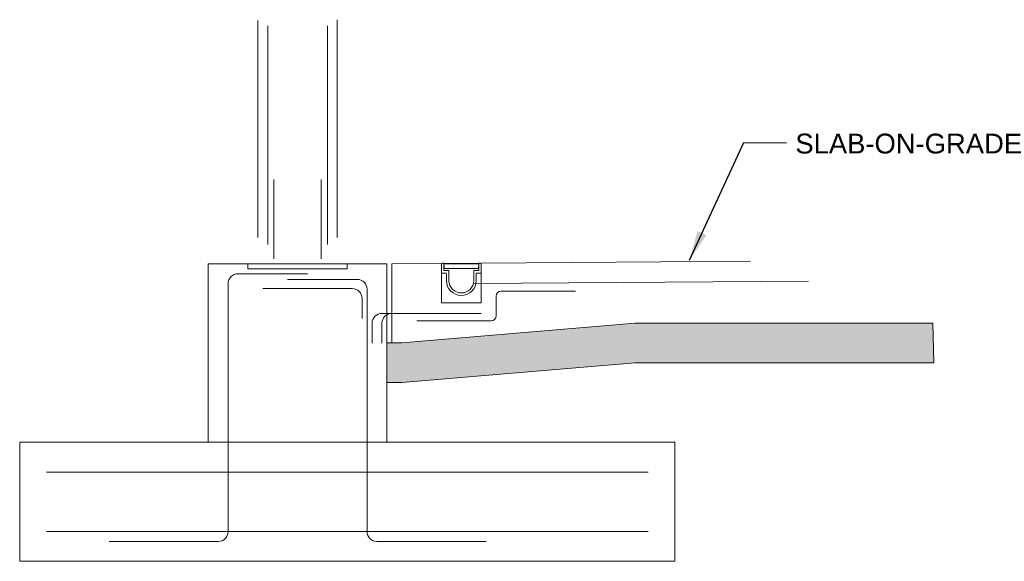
# Model space of a CAD drawing. Header units: inches. Extents: x 358.4 to 457.6, y 228.9 to 283.6.
import ezdxf

# ---------------------------------------------------------------- set-up
doc = ezdxf.new("R2010")
doc.units = ezdxf.units.IN
doc.header["$LTSCALE"] = 12
doc.header["$MEASUREMENT"] = 0
doc.layers.get('0').update_dxf_attribs({"color": 253})
doc.layers.add('G-ELECT-REF', color=253, linetype='Continuous', lineweight=9)
doc.layers.get('0').off()
doc.layers.get('0').freeze()
doc.styles.add("3 4 1'-0", font='arial.ttf', dxfattribs={"height": 2})
doc.dimstyles.new("3 4 1'-0", dxfattribs={"dimtxt": 2, "dimasz": 3, "dimexe": 1, "dimexo": 1, "dimgap": 1, "dimtad": 1, "dimdec": 0, "dimzin": 11, "dimdsep": 46, "dimlunit": 3, "dimtxsty": "3 4 1'-0", "dimblk": '_Oblique_0.3', "dimcen": 0.09, "dimadec": 4, "dimazin": 3, "dimtfac": 1, "dimtdec": 0, "dimtofl": 0, "dimtmove": 0, "dimatfit": 3, "dimfxl": 1, "dimfrac": 2, "dimtzin": 11, "dimarcsym": 0})

# ---------------------------------------------------------------- blocks, each defined once
blk = doc.blocks.new('_Oblique_0.3')
at = {"color": 0, "linetype": 'ByBlock', "lineweight": -2}
for p, q in [((0, 0), (-1, 0)), ((0.5, 0.167), (-0.5, -0.167))]:
    blk.add_line(p, q, dxfattribs=at)

msp = doc.modelspace()

# ---------------------------------------------------------------- hatches: boundary and pattern name
at = {"layer": 'G-ELECT-REF'}
h = msp.add_hatch(dxfattribs=at)
h.set_pattern_fill('GRAVEL', color=256, style=0, pattern_type=2)
h.set_pattern_definition([(200.55617, (502.6862, 233.87227), (-84.0002757, -32.0003155), [0.68352, -101.84494]), (4.7637, (511.7308, 233.5965), (-12.00004, 4e-07), [1.0032, -47.16334]), (4.7637, (507.7308, 233.5965), (-12.00004, 4e-07), [1.0032, -47.16334]), (4.7637, (503.7308, 233.5965), (-12.00004, 4e-07), [1.0032, -47.16334]), (332.35387, (502.8866, 234.0069), (-24.0000789, 12.000118), [0.94826, -93.87834]), (332.35387, (506.8866, 234.0069), (-24.0000789, 12.000118), [0.94826, -93.87834]), (332.35387, (510.8866, 234.0069), (-24.0000789, 12.000118), [0.94826, -93.87834]), (285.255, (502.6928, 234.5426), (-12.00004, 40.000393), [0.5824, -45.02504]), (285.255, (506.6928, 234.5426), (-12.00004, 40.0003935), [0.5824, -45.02504]), (285.255, (510.6928, 234.5426), (-12.00004, 40.0003935), [0.5824, -45.02504]), (213.6902, (503.2176, 234.962), (-12.00004, -4.00004), [0.59193, -13.83035]), (213.6902, (507.2177, 234.962), (-12.00004, -4.00004), [0.59196, -13.8303]), (213.6902, (503.251, 230.985), (-12.00004, -4.00004), [0.04047, -14.3818]), (213.6902, (511.2177, 234.962), (-12.00004, -4.00004), [0.592, -13.8303]), (213.6902, (507.251, 230.985), (-12.00004, -4.00004), [0.04043, -14.38185]), (213.6902, (511.251, 230.985), (-12.00004, -4.00004), [0.0404, -14.3819]), (180, (504.2773, 234.9113), (-12.00004, -4.00004), [1.04, -10.96004]), (181.7357, (508.2773, 234.9113), (-12.0000389, -9e-08), [1.04, -131.02103]), (180, (512.2773, 234.9113), (-12.00004, -4.00004), [1.04, -10.96004]), (131.987, (513.012, 234.1365), (-24.0000785, 28.0002757), [1.0763, -52.73858]), (131.987, (509.012, 234.1365), (-24.0000785, 28.000276), [1.0763, -52.73858]), (131.987, (505.012, 234.13655), (-24.0000785, 28.000276), [1.0763, -52.73858]), (59.0364, (512.6367, 233.6057), (-1e-07, -4.00004), [0.5557, -22.7683]), (59.0364, (508.6367, 233.6057), (-1e-07, -4.00004), [0.5557, -22.7683]), (59.0364, (504.6367, 233.6056), (-1e-07, -4.00004), [0.5557, -22.7683]), (90, (510.677, 231.351), (-12, -4), [0.24, -3.76004]), (90, (506.677, 231.351), (-12, -4), [0.24, -3.76004]), (90, (502.677, 231.351), (-12, -4), [0.24, -3.76004]), (118.6103, (510.8387, 231.0049), (-12.000039, 24.000236), [0.41182, -49.70845]), (118.6103, (506.8387, 231.0049), (-12.000039, 24.000236), [0.41182, -49.70845]), (118.6103, (502.8387, 231.0049), (-12.000039, 24.000236), [0.41182, -49.70845]), (186.91127, (503.87105, 231.09797), (-96.0003153, -12.0001185), [1.00718, -131.95943]), (186.91127, (507.87105, 231.09798), (-96.0003153, -12.0001185), [1.00718, -131.95943]), (186.91127, (511.87105, 231.09798), (-96.0003153, -12.0001185), [1.00718, -131.95943]), (236.3101, (504.2096, 231.606), (-12.00004, -20.000197), [0.5769, -42.69007]), (236.3101, (508.2096, 231.606), (-12.00004, -20.000197), [0.5769, -42.69007]), (236.3101, (512.2096, 231.606), (-12.000039, -20.000197), [0.5769, -42.69007]), (354.28937, (504.62484, 233.49324), (-84.0002761, 8.000078), [0.7642, -119.83471]), (354.28937, (508.62484, 233.49324), (-84.0002761, 8.000078), [0.7642, -119.83471]), (354.28937, (512.62484, 233.49324), (-84.0002761, 8.000078), [0.7642, -119.83471]), (14.0363, (511.8469, 233.329), (-36.000118, -8.0000784), [0.82462, -48.65283]), (14.0363, (507.8469, 233.329), (-36.000118, -8.0000784), [0.82462, -48.65283]), (14.0363, (503.8469, 233.329), (-36.000118, -8.000078), [0.82462, -48.65283]), (74.745, (511.7963, 233.0762), (-12.00004, -40.0003935), [0.20396, -45.40349]), (74.745, (507.7963, 233.0762), (-12.00004, -40.0003935), [0.20396, -45.4035]), (74.745, (503.7963, 233.0762), (-12.00004, -40.000393), [0.20396, -45.4035]), (110.5559, (509.5273, 233.1263), (-12.00004, 28.000275), [0.34176, -33.83456]), (110.5559, (505.5273, 233.1263), (-12.00004, 28.000275), [0.34176, -33.83456]), (110.5559, (501.5273, 233.1263), (-12.00004, 28.000275), [0.34176, -33.83456]), (163.1415, (511.3156, 233.66736), (-12.0000393, 4.0000392), [0.67052, -137.25752]), (163.1415, (507.3156, 233.66736), (-12.0000393, 4.0000392), [0.67052, -137.25752]), (163.1415, (503.3156, 233.66735), (-12.0000393, 4.0000392), [0.67052, -137.25752]), (113.1985, (511.5858, 233.1025), (-12.00004, 24.000236), [0.60926, -29.8541]), (113.1985, (507.5858, 233.1025), (-12.00004, 24.000236), [0.60926, -29.8541]), (113.1985, (503.5858, 233.1025), (-12.00004, 24.000236), [0.60926, -29.8541]), (246.8015, (502.0349, 233.6147), (-12.00004, -24.000236), [0.5727, -29.89065]), (246.8015, (506.0349, 233.6147), (-12.00004, -24.000236), [0.5727, -29.89065]), (246.8015, (510.0349, 233.6147), (-12.00004, -24.000236), [0.5727, -29.89065]), (200.55617, (506.6862, 233.87227), (-84.0002757, -32.0003155), [0.68352, -101.84494]), (200.55617, (510.6862, 233.87227), (-84.0002757, -32.0003155), [0.68352, -101.84494]), (196.50446, (503.37756, 232.53414), (-96.0003151, -28.0002765), [0.7088, -111.93265]), (196.50446, (507.37755, 232.53414), (-96.0003151, -28.0002765), [0.7088, -111.93265]), (196.50446, (511.37755, 232.53414), (-96.0003151, -28.0002765), [0.7088, -111.93265]), (246.8015, (503.6377, 233.1227), (-12.00004, -24.000236), [0.60926, -29.8541]), (246.8015, (507.6377, 233.1227), (-12.00004, -24.000236), [0.60926, -29.8541]), (246.8015, (511.6377, 233.1227), (-12.00004, -24.000236), [0.60926, -29.8541]), (110.5559, (510.0215, 232.5858), (-12.00004, 28.000275), [0.59464, -33.58168]), (110.5559, (506.0215, 232.5858), (-12.00004, 28.000275), [0.59464, -33.58168]), (110.5559, (502.0215, 232.5859), (-12.00004, 28.000275), [0.59464, -33.58168]), (163.49554, (510.673, 232.34207), (-96.0003151, 28.0002765), [0.7088, -111.93265]), (163.49554, (506.673, 232.34207), (-96.0003151, 28.0002765), [0.7088, -111.93265]), (163.49554, (502.673, 232.34208), (-96.0003151, 28.0002765), [0.7088, -111.93265]), (18.435, (511.5868, 232.3196), (-12.00004, 1e-08), [0.50596, -12.1432]), (18.435, (507.5868, 232.3196), (-12.00004, 1e-08), [0.50596, -12.1432]), (18.435, (503.5868, 232.3196), (-12.00004, 1e-08), [0.50596, -12.1432]), (149.0361, (512.19414, 231.9566), (-48.0001574, 28.000275), [0.69972, -69.27206]), (149.0361, (508.1941, 231.9566), (-48.0001574, 28.000275), [0.69972, -69.27206]), (149.0361, (504.1941, 231.9566), (-48.0001574, 28.000275), [0.69972, -69.27206]), (249.4441, (504.3763, 232.3499), (-12.00004, -28.000275), [0.4308, -33.7455]), (249.4441, (508.3763, 232.3499), (-12.00004, -28.000275), [0.4308, -33.7455]), (249.4441, (512.3763, 232.3499), (-12.00004, -28.000275), [0.4308, -33.7455]), (336.8013, (504.07746, 232.4749), (-48.0001568, 20.0001973), [0.30463, -91.08504]), (336.80127, (508.07746, 232.4749), (-48.0001568, 20.0001973), [0.30463, -91.08504]), (336.80127, (512.07747, 232.4749), (-48.0001568, 20.0001973), [0.30463, -91.08504]), (314.9998, (503.801, 231.9857), (-4e-07, -4.00004), [0.5657, -16.405]), (314.9998, (507.801, 231.9857), (-4e-07, -4.00004), [0.5657, -16.405]), (314.9998, (511.801, 231.9858), (-4e-07, -4.00004), [0.5657, -16.405]), (8.6157, (510.97156, 231.87994), (-24.0000791, -4.0000391), [0.80895, -132.69806]), (8.6157, (506.97155, 231.87994), (-24.0000791, -4.0000391), [0.80895, -132.69806]), (8.6157, (502.97155, 231.87994), (-24.0000791, -4.0000391), [0.80895, -132.69806]), (41.6337, (510.601, 231.5166), (-24.000079, -20.000197), [0.4252, -47.74147]), (41.6337, (506.601, 231.5166), (-24.000079, -20.000197), [0.4252, -47.74147]), (41.6337, (502.6009, 231.5166), (-24.000079, -20.000197), [0.4252, -47.74147]), (317.4894, (501.72634, 232.4651), (-36.0001184, 32.000315), [1.2458, -63.8699]), (317.4894, (505.7263, 232.4651), (-36.0001184, 32.000315), [1.2458, -63.8699]), (317.4894, (509.7263, 232.4651), (-36.0001184, 32.000315), [1.2458, -63.8699]), (4.7637, (512.7511, 232.3731), (-12.00004, 4e-07), [0.64423, -47.5223]), (4.7637, (508.7511, 232.3731), (-12.00004, 4e-07), [0.96333, -47.2032]), (4.7637, (504.7511, 232.3731), (-12.00004, 4e-07), [0.96333, -47.2032]), (4.7637, (501.3931, 232.4266), (-12.00004, 4e-07), [0.3191, -47.84745]), (59.0364, (512.2219, 231.6964), (-1e-07, -4.00004), [0.8438, -22.4802]), (59.0364, (508.2219, 231.6964), (-1e-07, -4.00004), [0.8438, -22.4802]), (59.0364, (504.2218, 231.6964), (-1e-07, -4.00004), [0.8438, -22.4802]), (108.4348, (512.6358, 234.6431), (3e-08, -4.000039), [0.33482, -37.61286]), (108.4348, (512.5337, 230.962), (3e-08, -4.000039), [0.71513, -37.23255]), (108.4348, (508.6358, 234.6431), (3e-08, -4.00004), [0.33483, -37.61285]), (108.4348, (508.5337, 230.962), (3e-08, -4.00004), [0.71512, -37.23256]), (108.4348, (504.6358, 234.643), (3e-08, -4.00004), [0.33484, -37.61284]), (108.4348, (504.5337, 230.962), (3e-08, -4.00004), [0.7151, -37.23258]), (142.1248, (513.3931, 234.0263), (-24.000079, 20.000197), [0.96596, -44.64132]), (142.1248, (509.5087, 233.9369), (-24.000079, 20.000197), [1.11212, -44.49516]), (142.1248, (505.5087, 233.9368), (-24.000079, 20.000197), [1.11212, -44.49516]), (142.1248, (501.5087, 233.9368), (-24.000079, 20.000197), [0.14614, -45.46114]), (182.7263, (502.3696, 234.02146), (-72.0002367, -4.0000392), [0.84095, -83.2545]), (182.7263, (506.3696, 234.02146), (-72.0002367, -4.0000392), [0.84095, -83.2545]), (182.72633, (510.3696, 234.02146), (-72.0002367, -4.0000392), [0.84095, -83.2545]), (246.8015, (502.7497, 234.8982), (-12.00004, -24.000236), [0.82462, -29.63874]), (246.8015, (506.7497, 234.8981), (-12.00004, -24.000236), [0.82462, -29.63874]), (246.8015, (510.7496, 234.8981), (-12.00004, -24.000236), [0.82462, -29.63874]), (270, (502.665, 231.66), (-12, -4), [0.6994, -3.30062]), (270, (502.699, 234.962), (-12, -4), [0.14154, -3.8585]), (270, (506.665, 231.66), (-12, -4), [0.6994, -3.30064]), (270, (506.699, 234.962), (-12, -4), [0.14155, -3.8585]), (270, (510.665, 231.66), (-12, -4), [0.6994, -3.30065]), (270, (510.699, 234.962), (-12, -4), [0.14156, -3.85848]), (48.013, (513.0932, 232.7522), (-24.0000785, -28.0002757), [0.4438, -53.37108]), (48.013, (509.0932, 232.7523), (-24.0000785, -28.000276), [0.65115, -53.16372]), (48.013, (505.0932, 232.7523), (-24.0000785, -28.000276), [0.65115, -53.16372]), (48.013, (501.3931, 233.0795), (-24.0000785, -28.000276), [0.2074, -53.60748]), (355.2363, (504.1678, 232.7151), (-12.00004, -4e-07), [0.92347, -47.24307]), (355.2363, (508.1678, 232.7151), (-12.00004, -4e-07), [0.92347, -47.24307]), (355.2363, (512.1678, 232.7151), (-12.00004, -4e-07), [0.92347, -47.24307]), (311.987, (503.812, 233.1366), (-24.0000785, 28.000276), [0.53814, -53.27672]), (311.987, (507.812, 233.13655), (-24.0000785, 28.000276), [0.53814, -53.27672]), (311.987, (511.812, 233.1365), (-24.0000785, 28.000276), [0.53814, -53.27672])])
h.paths.add_polyline_path([(395.368, 246.989), (396.868, 246.989), (420.368, 248.947), (450.493, 248.947), (450.368, 252.947), (420.368, 252.947), (396.868, 250.989), (395.368, 250.989)])

# ---------------------------------------------------------------- linework, layer by layer
for p, q in [((382.368, 261.604), (382.368, 283.47)), ((383.368, 260.884), (383.368, 282.935)), ((389.369, 260.884), (389.369, 282.935)), ((390.368, 261.604), (390.368, 283.565)), ((383.987, 259.455), (383.987, 267.455)), ((388.75, 259.455), (388.75, 267.455)), ((377.368, 240.947), (377.368, 258.947)), ((431.993, 259.197), (395.868, 258.947)), ((395.868, 258.947), (395.868, 250.989)), ((400.868, 258.947), (400.868, 255.007)), ((400.928, 259.007), (401.058, 259.007)), ((401.118, 258.947), (401.118, 258.317)), ((404.618, 258.947), (401.118, 258.947)), ((404.577, 258.947), (401.158, 258.947)), ((401.244, 258.988), (401.265, 258.988)), ((401.73, 258.947), (401.648, 258.947)), ((402.705, 258.947), (402.623, 258.947)), ((403.03, 258.947), (403.112, 258.947)), ((403.112, 258.946), (403.03, 258.946)), ((403.437, 258.947), (403.519, 258.947)), ((403.844, 258.947), (403.926, 258.947)), ((404.432, 258.988), (404.41, 258.988)), ((404.618, 258.947), (404.618, 258.317)), ((404.808, 259.007), (404.678, 259.007)), ((404.868, 258.947), (404.868, 255.007)), ((400.868, 258.067), (400.868, 257.757)), ((400.928, 258.007), (401.305, 258.007)), ((401.118, 258.906), (401.134, 258.669)), ((401.134, 258.669), (401.147, 258.494)), ((401.178, 258.257), (401.618, 258.257)), ((401.257, 258.459), (401.187, 258.459)), ((404.549, 258.459), (401.187, 258.459)), ((401.618, 258.257), (401.618, 257.257)), ((401.709, 258.459), (403.967, 258.459)), ((404.118, 258.257), (404.118, 257.257)), ((404.558, 258.257), (404.118, 258.257)), ((404.549, 258.459), (404.419, 258.459)), ((404.808, 258.007), (404.43, 258.007)), ((404.618, 258.906), (404.589, 258.494)), ((404.868, 258.067), (404.868, 257.757)), ((380.368, 257.947), (387.368, 257.947)), ((392.368, 257.378), (385.368, 257.378)), ((400.868, 257.757), (400.868, 257.257)), ((401.368, 257.944), (401.368, 257.257)), ((437.848, 257.197), (404.051, 256.947)), ((404.368, 257.944), (404.368, 257.257)), ((379.368, 231.947), (379.368, 256.947)), ((391.868, 256.447), (382.868, 256.447)), ((393.368, 231.947), (393.368, 256.378)), ((414.368, 256.197), (406.868, 256.197)), ((392.868, 253.447), (392.868, 255.447)), ((404.868, 255.007), (400.868, 255.007)), ((406.368, 255.697), (406.368, 253.697)), ((394.868, 253.947), (403.868, 253.947)), ((395.868, 253.947), (404.868, 253.947)), ((405.868, 253.197), (398.368, 253.197)), ((393.868, 250.947), (393.868, 252.947)), ((394.868, 250.947), (394.868, 252.947)), ((361.067, 237.947), (421.683, 237.947)), ((361.067, 231.947), (421.683, 231.947)), ((367.368, 230.947), (378.368, 230.947)), ((405.368, 230.947), (394.368, 230.947))]:
    msp.add_line(p, q, dxfattribs=at)
at = {"layer": 'G-ELECT-REF', "flags": 128}
msp.add_lwpolyline([(377.368, 258.947), (395.368, 258.947), (395.368, 240.947)], dxfattribs=at)
msp.add_lwpolyline([(395.368, 250.989), (396.868, 250.989), (420.368, 252.947), (450.368, 252.947), (450.368, 252.947), (450.368, 252.947), (450.493, 248.947), (450.493, 248.947), (450.493, 248.947), (420.368, 248.947), (396.868, 246.989), (395.368, 246.989), (395.368, 250.989)], close=True, dxfattribs=at)
at = {"layer": 'G-ELECT-REF', "extrusion": (0, 0, -1)}
for centre, radius, start, end in [((-400.928, 258.947), 0.06, 0, 90), ((-401.058, 258.947), 0.06, 90, 180), ((-401.158, 258.906), 0.0407, 0, 90), ((-401.153, 259.008), 0.061, 221.81031, 270), ((-401.244, 258.927), 0.061, 41.81031, 90), ((-401.265, 258.927), 0.061, 90, 138.18969), ((-401.356, 259.008), 0.061, 270, 318.18969), ((-404.319, 259.008), 0.061, 221.81031, 270), ((-404.41, 258.927), 0.061, 41.81031, 90), ((-404.432, 258.927), 0.061, 90, 138.18969), ((-404.523, 259.008), 0.061, 270, 318.18969), ((-404.577, 258.906), 0.0407, 90, 180), ((-404.678, 258.947), 0.06, 0, 90), ((-404.808, 258.947), 0.06, 90, 180), ((-400.928, 258.067), 0.06, 270, 0), ((-401.178, 258.317), 0.06, 270, 0), ((-401.187, 258.499), 0.0407, 270, 0), ((-401.305, 257.944), 0.0625, 90, 180), ((-404.43, 257.944), 0.0625, 0, 90), ((-404.549, 258.499), 0.0407, 180, 270), ((-404.558, 258.317), 0.06, 180, 270), ((-404.808, 258.067), 0.06, 180, 270), ((-380.368, 256.947), 1, 0, 90), ((-402.868, 257.257), 1.5, 180, 0), ((-402.868, 257.257), 1.25, 180, 0), ((-394.868, 252.947), 1, 0, 90), ((-395.868, 252.947), 1, 0, 90), ((-394.368, 231.947), 1, 270, 0)]:
    msp.add_arc(centre, radius, start, end, dxfattribs=at)
at = {"layer": 'G-ELECT-REF'}
for centre, radius, start, end in [((392.368, 256.378), 1, 0, 90), ((391.868, 255.447), 1, 0, 90), ((406.868, 255.697), 0.5, 90, 180), ((405.868, 253.697), 0.5, 270, 0), ((378.368, 231.947), 1, 270, 0)]:
    msp.add_arc(centre, radius, start, end, dxfattribs=at)
for points in [[(381.368, 258.947), (391.368, 258.947), (391.368, 258.447), (381.368, 258.447)], [(358.368, 228.947), (424.368, 228.947), (424.368, 240.947), (358.368, 240.947)]]:
    msp.add_3dface(points, dxfattribs=at)

# ---------------------------------------------------------------- texts
at = {"layer": 'G-ELECT-REF', "insert": (436.524, 272.071), "char_height": 2, "width": 22.93977, "attachment_point": 1, "line_spacing_factor": 0.776524, "style": "3 4 1'-0"}
msp.add_mtext('SLAB-ON-GRADE', dxfattribs=at)

# ---------------------------------------------------------------- leaders
at = {"layer": 'G-ELECT-REF'}
msp.add_leader([(425.849, 259.321), (431.346, 271.163), (435.638, 271.155)], dimstyle="3 4 1'-0", override={"dimgap": 2}, dxfattribs=at)

doc.saveas('drawing.dxf')
